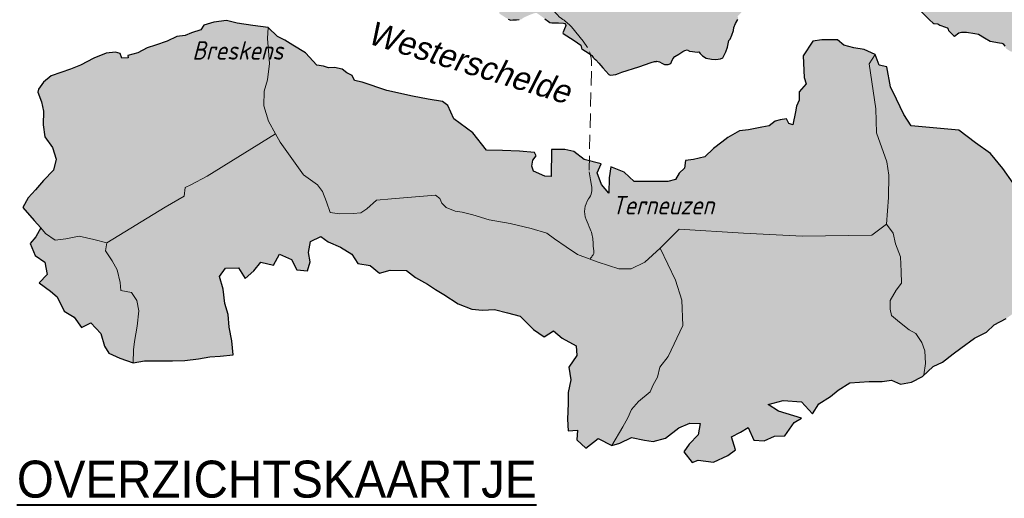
# Model space of a CAD drawing. Header units: metres. Extents: x 63488 to 65831, y 386147 to 387234.
# Tile 4 of 10: x 65628 to 65761, y 386215 to 386280. Entities that reach past the tile are written whole.
import ezdxf
from ezdxf.enums import TextEntityAlignment as Align

# ---------------------------------------------------------------- set-up
doc = ezdxf.new("R2010")
doc.units = ezdxf.units.M
doc.linetypes.add('DASHED', pattern=[19.05, 12.7, -6.35])
for name, color, linetype, lineweight in [('krtzld_omtrek', 6, 'Continuous', 25), ('krtzld_wegen', 1, 'Continuous', 15), ('sn-arcering_lgrijs', 9, 'Continuous', 20), ('Teksthoogte 5-0mm', 4, 'Continuous', 53), ('TL-2.5mm Tekst', 7, 'Continuous', 25), ('TL-3.5mm Tekst', 3, 'Continuous', 35), ('TL-5.0mm Tekst', 4, 'Continuous', 50)]:
    doc.layers.add(name, color=color, linetype=linetype, lineweight=lineweight)
doc.styles.add('plaatsnaam', font='isocp.shx', dxfattribs={"width": 0.96, "oblique": 20})
doc.styles.add('StagCAD', font='StagCAD.ttf')

# ---------------------------------------------------------------- blocks, each defined once
blk = doc.blocks.new('riviernaam')
at = {"layer": 'TL-5.0mm Tekst', "style": 'StagCAD', "oblique": 10}
blk.add_attdef('NAAM', (0, 0), '', height=4, dxfattribs=at)
blk = doc.blocks.new('TITEL')
at = {"layer": 'TL-2.5mm Tekst', "style": 'StagCAD', "width": 0.96}
blk.add_attdef('SCHAAL', (0, -5.89), '', height=2.5, dxfattribs=at)
at = {"layer": 'TL-5.0mm Tekst', "style": 'StagCAD', "width": 0.96}
blk.add_attdef('OMSCHRIJVING', (0, 0), '', height=5, dxfattribs=at)

msp = doc.modelspace()

# ---------------------------------------------------------------- hatches: boundary and pattern name
at = {"layer": 'sn-arcering_lgrijs'}
for points in [[(65779.9657, 386286.0007), (65780.965, 386283.7623), (65782.0219, 386273.8127), (65781.681, 386273.5429), (65781.4791, 386273.8651), (65781.2282, 386274.0575), (65780.7677, 386274.2979), (65778.6869, 386275.2821), (65778.016, 386275.5054), (65777.6648, 386275.5432), (65777.2787, 386275.4702), (65777.122, 386275.4553), (65776.9902, 386275.527), (65776.9502, 386275.7815), (65776.6765, 386276.3106), (65776.3419, 386277.035), (65776.254, 386277.1632), (65775.6231, 386277.5241), (65775.429, 386277.5327), (65774.1663, 386277.3676), (65773.7048, 386277.2355), (65772.5742, 386276.3769), (65772.3799, 386276.3142), (65772.0533, 386276.2604), (65771.3855, 386276.5487), (65771.1445, 386276.5527), (65770.8751, 386276.4608), (65770.6241, 386276.2451), (65770.0625, 386275.6436), (65769.6397, 386275.2672), (65769.2633, 386275.217), (65768.7243, 386274.9223), (65768.6144, 386274.7619), (65768.5079, 386274.4209), (65768.4423, 386274.3579), (65768.1163, 386274.3166), (65767.6148, 386274.2475), (65765.6964, 386274.5928), (65765.2473, 386274.6842), (65765.0191, 386274.7719), (65764.5554, 386275.2819), (65764.3885, 386275.3987), (65763.9406, 386275.5054), (65762.9088, 386275.7122), (65762.2882, 386275.8625), (65761.7029, 386276.2542), (65761.5713, 386276.5611), (65761.3354, 386276.8498), (65761.1509, 386276.96), (65760.8336, 386277.0252), (65759.5712, 386277.2258), (65758.809, 386277.6808), (65757.9727, 386278.1699), (65757.4923, 386278.2765), (65756.37, 386278.4423), (65755.6929, 386278.4518), (65755.3457, 386278.3768), (65754.7247, 386277.9003), (65754.602, 386277.9841), (65753.9411, 386278.665), (65753.8908, 386278.8369), (65753.7493, 386279.0311), (65753.5333, 386279.1128), (65752.7713, 386279.3883), (65752.4701, 386279.5619), (65751.9352, 386279.6209), (65751.8097, 386279.7062), (65751.4149, 386280.0532), (65750.2676, 386281.1881), (65750.0229, 386281.4176), (65750.1672, 386281.9003), (65749.954, 386282.185), (65749.2452, 386283.1543), (65749.3581, 386283.2571), (65749.4864, 386283.4301), (65749.5551, 386283.6332), (65749.599, 386283.74), (65749.9437, 386284.0321), (65749.9377, 386284.1068), (65749.86, 386284.1446), (65749.1663, 386284.3916), (65748.4808, 386284.6238), (65747.8411, 386284.8654), (65747.6119, 386284.8995), (65747.1014, 386284.9408), (65747.0162, 386285.0376), (65747.0724, 386285.3322), (65747.1014, 386285.5867), (65747.0727, 386285.7433), (65747.1015, 386285.89), (65747.1389, 386286.0946), (65747.3233, 386286.8178), (65747.4207, 386287.1378), (65747.3355, 386287.4764), (65746.9569, 386287.3258), (65746.7967, 386287.1377), (65746.6208, 386286.6047), (65746.1733, 386285.9029), (65745.4358, 386286.3514), (65744.7441, 386286.6966), (65744.0672, 386287.0312), (65743.8374, 386287.1316), (65743.9194, 386287.0547), (65742.3743, 386287.0564), (65742.2363, 386288.0153), (65742.023, 386288.3918), (65741.8062, 386288.5456), (65741.0537, 386288.9975), (65740.7841, 386289.5265), (65740.3016, 386290.1323), (65739.6843, 386290.6362), (65739.0636, 386290.9157), (65738.4992, 386291.6204), (65738.3113, 386292.3289), (65737.91, 386292.8428), (65737.4928, 386292.8683), (65737.3712, 386293.223), (65736.8701, 386293.5601), (65734.5185, 386291.7458), (65732.4898, 386291.7208), (65730.4587, 386290.26), (65729.5993, 386289.7246), (65728.1388, 386290.561), (65727.8978, 386290.561), (65727.6788, 386290.4229), (65727.6499, 386290.1635), (65727.7437, 386290.019), (65727.8854, 386289.8872), (65728.0987, 386288.9598), (65727.8728, 386288.7964), (65727.3334, 386288.6149), (65727.6784, 386287.2384), (65728.0669, 386286.7967), (65727.9732, 386286.1532), (65728.0924, 386285.8776), (65726.7881, 386283.9218), (65726.7089, 386283.5617), (65726.5122, 386283.5553), (65726.4184, 386283.4174), (65726.5058, 386282.793), (65726.293, 386282.3829), (65726.0361, 386282.0633), (65725.9295, 386281.7646), (65725.8944, 386281.3545), (65725.9227, 386281.0789), (65725.4466, 386280.6367), (65725.4651, 386280.1574), (65725.1328, 386279.602), (65724.9073, 386279.0667), (65724.8725, 386278.6678), (65724.6378, 386278.0256), (65724.402, 386277.4956), (65724.2491, 386277.3007), (65724.0611, 386276.423), (65723.8102, 386275.8064), (65723.4279, 386274.9748), (65723.1047, 386274.8371), (65722.4646, 386274.7682), (65721.9007, 386274.7869), (65721.1671, 386274.9409), (65720.6905, 386275.2359), (65720.3622, 386275.577), (65720.1741, 386275.7835), (65719.9671, 386275.7588), (65719.3053, 386275.84), (65718.9352, 386275.8844), (65718.5942, 386276.051), (65718.2647, 386275.9907), (65717.9949, 386275.8529), (65717.4809, 386275.489), (65716.9517, 386275.157), (65716.6633, 386274.8494), (65716.5061, 386274.4585), (65716.3871, 386274.2041), (65716.0488, 386274.0975), (65715.5308, 386274.0971), (65715.1898, 386274.2766), (65714.8449, 386274.4147), (65714.4904, 386274.5088), (65714.4755, 386274.5024), (65714.168, 386274.4896), (65713.7504, 386274.3516), (65712.0548, 386273.7713), (65709.7855, 386273.019), (65709.3027, 386272.8688), (65708.9604, 386272.7435), (65708.5969, 386272.6714), (65708.1894, 386272.6426), (65708.0079, 386272.7406), (65707.2092, 386273.6459), (65706.6447, 386274.2704), (65706.2581, 386274.7153), (65706.0239, 386274.8786), (65705.9009, 386275.0291), (65705.713, 386275.3012), (65705.209, 386275.6398), (65704.513, 386276.1199), (65704.3653, 386276.2039), (65704.306, 386276.2956), (65704.2142, 386276.6778), (65703.3216, 386277.3324), (65702.3275, 386277.9633), (65701.8231, 386278.2601), (65701.7859, 386278.3767), (65702.1517, 386279.1942), (65702.1958, 386279.326), (65702.1643, 386279.4614), (65702.0577, 386279.5993), (65701.8735, 386279.6833), (65701.2178, 386279.7059), (65700.2936, 386279.7276), (65700.02, 386279.7561), (65699.8508, 386279.8651), (65699.3496, 386280.2476), (65698.7537, 386280.6966), (65698.2899, 386281.016), (65698.1179, 386281.0437), (65697.8549, 386280.9783), (65697.3655, 386280.7994), (65696.8231, 386280.561), (65696.428, 386280.3704), (65696.2937, 386280.2543), (65696.1559, 386280.1696), (65695.905, 386280.1388), (65695.5289, 386280.1224), (65695.0273, 386280.0907), (65694.7412, 386280.0782), (65694.4092, 386280.1887), (65693.247, 386280.931), (65692.2811, 386284.4395), (65690.2626, 386286.734), (65688.2459, 386288.6862), (65685.5693, 386290.6922), (65685.1155, 386290.7048), (65684.6013, 386290.1511), (65684.3756, 386290.3138), (65684.9398, 386291.0974), (65686.3091, 386293.0622), (65687.4664, 386292.7613), (65690.0492, 386290.7675), (65689.3224, 386290.2887), (65691.3911, 386288.4731), (65692.5759, 386289.533), (65690.7727, 386291.2482), (65690.9898, 386291.8521), (65690.6138, 386292.2576), (65689.8048, 386291.8527), (65687.6295, 386293.4922), (65690.6662, 386295.4106), (65691.2028, 386294.6021), (65691.983, 386294.805), (65691.7697, 386295.3859), (65692.2249, 386296.341), (65691.5251, 386296.9469), (65690.6391, 386296.9469), (65690.4779, 386297.8559), (65689.9928, 386298.8654), (65688.7829, 386298.1344), (65689.6042, 386296.4705), (65689.3622, 386296.3034), (65688.9459, 386295.6742), (65687.8953, 386295.1312), (65687.5731, 386294.7776), (65686.4442, 386294.1659), (65686.3089, 386294.4644), (65685.993, 386294.552), (65685.1803, 386294.1909), (65685.2971, 386293.9529), (65685.1281, 386293.8459), (65684.8169, 386294.5081), (65684.2065, 386294.2135), (65684.7103, 386293.2041), (65684.4945, 386293.1103), (65684.2464, 386293.0246), (65683.9766, 386293.6364), (65683.7196, 386293.5863), (65683.1934, 386293.8248), (65682.7267, 386293.7367), (65682.3947, 386293.6931), (65682.0521, 386293.762), (65681.9994, 386293.4953), (65681.924, 386293.292), (65681.8176, 386293.1724), (65681.109, 386292.699), (65681.0927, 386292.615), (65681.3477, 386292.0217), (65681.8864, 386291.9653), (65683.1783, 386291.2544), (65683.3725, 386290.5269), (65683.2431, 386290.5018), (65683.0777, 386291.1626), (65682.5349, 386291.4796), (65681.8929, 386291.8123), (65681.2937, 386291.9086), (65680.6951, 386291.4674), (65680.3133, 386291.8273), (65679.6071, 386291.3292), (65678.6915, 386290.6484), (65678.6389, 386289.7399), (65678.3444, 386289.4634), (65677.4165, 386289.0224), (65676.6074, 386288.8968), (65675.9618, 386289.1855), (65675.3601, 386288.7929), (65674.4572, 386288.9343), (65673.1242, 386288.6046), (65671.9959, 386289.2233), (65671.4315, 386289.6642), (65671.3099, 386291.8835), (65670.8272, 386291.846), (65670.9087, 386289.6767), (65671.3503, 386289.348), (65671.6611, 386289.0351), (65671.6861, 386288.6428), (65671.3503, 386288.561), (65671.0591, 386288.6964), (65670.8711, 386288.8281), (65670.723, 386288.8029), (65670.5765, 386288.7025), (65670.4132, 386288.646), (65670.2716, 386288.7275), (65670.2317, 386288.9031), (65669.931, 386289.0625), (65669.6261, 386289.1061), (65669.1284, 386289.0249), (65668.3092, 386288.803), (65668.2567, 386288.6838), (65668.1942, 386288.6402), (65668.0687, 386288.7839), (65667.8239, 386288.8592), (65667.266, 386288.7026), (65667.1032, 386288.4728), (65667.0679, 386288.4328), (65666.8861, 386288.5335), (65666.8402, 386288.6337), (65666.6894, 386288.6862), (65666.1753, 386288.8465), (65666.0812, 386288.9157), (65665.9996, 386289.1126), (65665.8306, 386289.6328), (65665.8018, 386289.6897), (65665.739, 386289.7396), (65665.3691, 386290.0509), (65665.0682, 386290.3354), (65664.8363, 386290.5924), (65664.7544, 386290.7653), (65664.746, 386290.8785), (65664.6958, 386290.9408), (65664.4825, 386291.2126), (65664.2442, 386291.4449), (65664.0439, 386291.5705), (65663.931, 386291.6267), (65663.4921, 386291.4826), (65663.1535, 386291.3884), (65663.1059, 386291.451), (65663.0722, 386291.5364), (65662.9655, 386291.7117), (65662.859, 386291.8714), (65662.746, 386292.0282), (65662.6959, 386292.0946), (65662.6168, 386292.1474), (65662.4516, 386292.1785), (65662.3447, 386292.1324), (65662.2278, 386292.1846), (65662.1631, 386292.3725), (65661.9684, 386292.577), (65661.7616, 386292.8151), (65661.6989, 386292.8593), (65661.6172, 386292.8843), (65661.4984, 386292.947), (65661.3481, 386293.0535), (65661.1414, 386293.2355), (65660.7233, 386293.5513), (65660.1064, 386294.0379), (65659.9562, 386294.094), (65659.8994, 386294.1909), (65659.8248, 386294.2887), (65659.5323, 386294.5607), (65659.4794, 386294.5457), (65659.442, 386294.596), (65659.1286, 386294.9434), (65658.8802, 386295.2376), (65658.696, 386295.4953), (65658.3409, 386296.0004), (65658.3323, 386296.1341), (65657.9688, 386296.5795), (65657.6324, 386297.1626), (65657.2567, 386297.7245), (65656.9342, 386298.0876), (65656.9155, 386298.3472), (65656.8678, 386298.6111), (65656.4452, 386299.5011), (65656.4354, 386299.7015), (65656.5456, 386300.364), (65656.5579, 386300.9429), (65656.3513, 386301.4924), (65656.0751, 386301.8021), (65655.959, 386301.9462), (65655.8646, 386302.1089), (65655.3731, 386302.8429), (65655.3065, 386302.909), (65655.2943, 386303.0472), (65655.2476, 386303.1286), (65655.1787, 386303.1722), (65654.9406, 386303.1747), (65654.8305, 386303.2125), (65654.7152, 386303.4257), (65654.3512, 386303.9081), (65654.1283, 386304.1967), (65653.8587, 386304.4977), (65653.6492, 386304.7672), (65653.2567, 386304.9866), (65652.987, 386305.1749), (65652.5606, 386305.3127), (65652.1693, 386305.4191), (65651.9183, 386305.4858), (65651.5676, 386305.6052), (65651.1977, 386305.793), (65650.9281, 386305.9813), (65650.6775, 386306.2343), (65650.2388, 386306.5606), (65649.7808, 386306.8712), (65649.3923, 386307.2852), (65648.9743, 386307.6011), (65648.4834, 386307.8746), (65648.0063, 386308.2568), (65647.4357, 386308.7021), (65647.2316, 386308.8901), (65646.9619, 386309.0873), (65646.6839, 386309.4106), (65646.4518, 386309.5883), (65646.2346, 386309.8454), (65646.1343, 386309.906), (65645.9527, 386310.1777), (65645.7749, 386310.4098), (65645.6205, 386310.608), (65645.6242, 386310.6707), (65645.4235, 386310.9054), (65645.4259, 386310.9805), (65645.3107, 386311.1474), (65645.2252, 386311.388), (65645.0538, 386311.6238), (65644.7211, 386311.9458), (65644.5273, 386312.015), (65644.2887, 386312.1631), (65644.1132, 386312.1945), (65644.0842, 386312.1404), (65643.8463, 386312.2596), (65643.8627, 386312.3971), (65643.934, 386312.4326), (65644.0444, 386312.4474), (65644.0319, 386312.5201), (65644.0194, 386312.6018), (65643.9589, 386312.7611), (65643.8212, 386312.9342), (65643.7709, 386313.0656), (65643.7146, 386313.2035), (65643.6334, 386313.319), (65643.5615, 386313.3569), (65643.4826, 386313.3536), (65643.4047, 386313.3162), (65643.3887, 386313.2661), (65643.4049, 386313.2601), (65643.4173, 386313.2377), (65643.3883, 386313.2063), (65643.2694, 386313.2245), (65642.9911, 386313.4191), (65642.9244, 386313.7676), (65642.9406, 386314.1843), (65642.9974, 386314.8233), (65643.2545, 386316.0498), (65643.3886, 386316.7235), (65643.4802, 386317.1659), (65643.5703, 386317.4919), (65643.7997, 386317.8057), (65644.0064, 386318.0148), (65644.6023, 386318.3885), (65645.4951, 386318.8925), (65646.1344, 386319.2914), (65646.4707, 386319.523), (65646.7654, 386319.6298), (65647.6615, 386319.9808), (65648.0256, 386320.1564), (65648.4454, 386320.4322), (65648.7928, 386320.6645), (65649.1602, 386320.9428), (65649.3856, 386321.1243), (65649.9814, 386321.5858), (65650.4733, 386321.9306), (65650.8781, 386322.209), (65651.4759, 386322.5763), (65651.6742, 386322.7583), (65651.8873, 386322.9239), (65652.4078, 386323.3125), (65652.8965, 386323.6673), (65653.307, 386323.9556), (65654.1821, 386324.5349), (65654.7802, 386324.7957), (65655.0156, 386324.9212), (65655.7331, 386325.2997), (65656.3262, 386325.5881), (65657.7115, 386326.3657), (65658.3825, 386326.7232), (65659.0092, 386327.0781), (65659.4736, 386327.4438), (65660.113, 386327.6196), (65660.5479, 386327.8952), (65661.1723, 386328.2877), (65661.7576, 386328.6288), (65662.0462, 386328.911), (65662.3576, 386329.1655), (65662.6397, 386329.341), (65663.1373, 386329.6317), (65663.937, 386329.9581), (65664.1093, 386330.0997), (65664.5417, 386330.3692), (65665.8455, 386330.7602), (65667.0154, 386331.2409), (65668.1966, 386331.5419), (65669.1661, 386331.6168), (65669.918, 386331.5167), (65672.1502, 386331.347), (65673.4694, 386331.1719), (65674.5917, 386330.7919), (65675.4378, 386330.2939), (65676.4946, 386329.519), (65676.6477, 386328.4195), (65676.7771, 386328.1939), (65677.1534, 386327.8677), (65677.0149, 386327.4038), (65676.8084, 386326.9609), (65676.7141, 386326.3632), (65676.7959, 386326.0144), (65677.0904, 386326.037), (65677.4038, 386325.4063), (65678.0619, 386324.5638), (65678.6791, 386324.0055), (65679.0154, 386323.5418), (65678.8146, 386322.7453), (65679.8451, 386322.1251), (65680.6518, 386321.5921), (65681.5041, 386321.0403), (65681.9492, 386320.8483), (65682.416, 386319.9933), (65682.595, 386319.5169), (65683.0866, 386319.3913), (65684.146, 386319.1619), (65684.5784, 386318.4724), (65684.6476, 386317.9433), (65684.7982, 386317.5924), (65684.9648, 386317.5196), (65685.3096, 386316.5912), (65685.3683, 386316.0059), (65685.7049, 386314.5203), (65686.2001, 386313.4481), (65686.5197, 386312.7142), (65686.7391, 386312.3196), (65686.5699, 386312.1463), (65686.7581, 386311.8992), (65686.9047, 386311.9207), (65686.6788, 386311.2665), (65686.902, 386311.2665), (65687.1619, 386311.0782), (65688.7889, 386309.2286), (65688.9776, 386309.003), (65689.2405, 386308.8924), (65689.3783, 386308.746), (65689.1993, 386308.1944), (65689.5352, 386307.9583), (65689.9012, 386307.2413), (65690.4881, 386307.2289), (65690.6261, 386307.4669), (65690.616, 386307.7332), (65689.964, 386308.3321), (65692.5972, 386308.6671), (65692.9457, 386308.5017), (65693.0926, 386308.9027), (65692.0117, 386309.187), (65690.8146, 386309.0119), (65690.6785, 386309.26), (65690.8769, 386309.4353), (65691.7796, 386310.0146), (65692.9236, 386311.0594), (65693.322, 386311.0535), (65693.8512, 386310.6982), (65693.9802, 386310.8275), (65693.5664, 386311.2373), (65694.2688, 386311.319), (65694.3687, 386311.4544), (65694.3778, 386311.8892), (65694.225, 386312.0025), (65694.0831, 386312.7147), (65694.432, 386313.4918), (65696.0267, 386314.232), (65696.8204, 386315.1743), (65696.9858, 386315.3411), (65699.2717, 386316.3881), (65700.5819, 386316.4323), (65703.0086, 386316.4824), (65704.9044, 386316.1688), (65705.644, 386316.0439), (65706.315, 386316.2691), (65707.136, 386316.3321), (65707.7943, 386317.1285), (65709.1802, 386317.6825), (65709.5849, 386317.548), (65710.0676, 386317.3543), (65710.4377, 386317.4226), (65710.626, 386317.9332), (65710.6722, 386318.0211), (65711.3243, 386318.0898), (65712.1302, 386318.0338), (65712.4879, 386317.9833), (65713.0108, 386317.7387), (65713.4218, 386317.4351), (65713.6916, 386317.0366), (65713.7193, 386316.5538), (65713.7441, 386316.3005), (65714.2741, 386316.0874), (65714.7009, 386315.7951), (65714.8952, 386315.4943), (65716.2583, 386315.3165), (65717.1548, 386315.1909), (65717.2337, 386315.0904), (65717.5849, 386315.197), (65718.2016, 386315.35), (65717.9861, 386316.504), (65718.3998, 386316.5414), (65718.5525, 386315.5007), (65719.0139, 386315.6385), (65718.9602, 386315.7954), (65719.1456, 386315.8078), (65719.1707, 386315.5884), (65719.4179, 386315.6384), (65720.4211, 386315.9331), (65720.5443, 386316.0437), (65721.0454, 386316.1943), (65721.9132, 386316.1938), (65722.8073, 386315.7326), (65724.1924, 386315.6762), (65724.3709, 386315.7138), (65724.4459, 386316.3256), (65724.8037, 386316.3571), (65725.453, 386316.3258), (65725.9982, 386316.7582), (65726.1448, 386316.8212), (65726.4397, 386316.8986), (65726.5335, 386316.8962), (65727.4719, 386316.4286), (65727.8916, 386316.3824), (65728.5401, 386316.2967), (65728.5904, 386316.3195), (65728.6312, 386316.3533), (65728.6655, 386316.4761), (65728.7256, 386316.4534), (65728.7347, 386316.3884), (65728.9071, 386316.2654), (65728.9728, 386316.1814), (65729.0328, 386316.0145), (65729.1857, 386315.7493), (65729.2834, 386315.407), (65729.415, 386315.2412), (65729.5304, 386315.0182), (65729.5346, 386314.8298), (65729.4551, 386314.6768), (65728.8821, 386314.6331), (65728.8318, 386314.5829), (65728.8446, 386314.47), (65729.1642, 386314.4639), (65729.8379, 386313.2287), (65731.252, 386311.116), (65732.9723, 386312.0435), (65733.1168, 386312.1187), (65734.1986, 386312.2345), (65734.8281, 386312.1652), (65735.4278, 386312.109), (65735.8413, 386311.99), (65737.9664, 386311.1496), (65738.3743, 386311.0595), (65739.346, 386310.6522), (65739.6619, 386310.7018), (65739.7561, 386310.6545), (65740.2451, 386310.2779), (65740.3204, 386310.1187), (65740.7443, 386309.9335), (65740.9658, 386310.0184), (65741.0916, 386309.9938), (65741.4109, 386309.6674), (65741.9353, 386309.7931), (65742.0232, 386309.8872), (65742.1229, 386309.8832), (65742.1358, 386309.3793), (65741.9288, 386309.0998), (65741.9101, 386308.2949), (65742.1236, 386307.9523), (65742.2926, 386307.9644), (65742.2988, 386308.9614), (65742.4118, 386308.9489), (65742.4117, 386308.2406), (65742.6337, 386308.2343), (65742.64, 386309.043), (65742.5873, 386309.2939), (65742.3992, 386309.6051), (65742.2925, 386309.6798), (65742.2928, 386309.7867), (65742.387, 386309.8431), (65742.4805, 386309.8118), (65742.7217, 386309.4732), (65743.0637, 386309.4105), (65743.7787, 386308.8864), (65743.8724, 386309.3352), (65743.9979, 386309.2686), (65744.4871, 386309.0533), (65744.5273, 386309.0657), (65744.5498, 386309.022), (65744.5559, 386308.9464), (65744.5869, 386308.8301), (65744.7252, 386308.5639), (65744.9216, 386308.0375), (65745.1539, 386307.2348), (65745.7621, 386307.037), (65745.8311, 386306.792), (65746.7967, 386306.0879), (65747.2858, 386305.7243), (65748.0041, 386305.3443), (65748.2171, 386305.1749), (65748.9532, 386304.3633), (65749.7622, 386304.3534), (65749.9479, 386304.4037), (65750.211, 386304.646), (65750.3864, 386304.6333), (65750.7651, 386304.5105), (65751.1579, 386304.0376), (65751.396, 386303.6578), (65751.4799, 386303.511), (65751.415, 386303.4507), (65751.2516, 386303.3635), (65751.0256, 386303.4696), (65751.0348, 386303.8393), (65750.6937, 386304.307), (65750.6372, 386304.2472), (65750.8091, 386303.8057), (65750.7751, 386303.3168), (65751.1038, 386303.2439), (65751.3019, 386303.0909), (65751.4709, 386302.8838), (65751.3834, 386302.7586), (65751.2891, 386302.8215), (65751.3836, 386302.8842), (65751.1353, 386303.1222), (65750.809, 386303.1753), (65750.8087, 386302.855), (65751.0824, 386302.5896), (65750.978, 386302.4952), (65750.9343, 386302.5547), (65750.9566, 386302.6045), (65750.6457, 386302.8551), (65750.3738, 386302.3888), (65750.5519, 386302.5208), (65750.8313, 386302.1379), (65750.9347, 386301.6139), (65750.715, 386301.5697), (65750.7187, 386301.5139), (65750.932, 386301.4506), (65750.8464, 386301.1786), (65750.9533, 386301.0875), (65751.0534, 386301.0848), (65751.1913, 386300.9682), (65751.3767, 386300.7485), (65751.5236, 386300.4542), (65751.6087, 386300.0216), (65751.5799, 386299.6517), (65751.4736, 386299.3001), (65751.3708, 386299.0495), (65751.1325, 386298.8217), (65751.2041, 386298.7361), (65751.2017, 386298.6837), (65751.0786, 386298.5893), (65750.9006, 386298.5019), (65751.1887, 386298.0566), (65751.3522, 386297.5612), (65751.5775, 386296.761), (65751.6303, 386296.6771), (65751.9878, 386296.4703), (65752.3133, 386296.103), (65754.2294, 386293.1437), (65754.9944, 386292.0819), (65755.8285, 386291.9751), (65756.2856, 386291.0373), (65757.3456, 386288.6426), (65758.9091, 386288.1597), (65759.7467, 386287.5576), (65760.9882, 386286.7428), (65762.6453, 386285.6143), (65763.0908, 386285.6646), (65763.3414, 386285.7524), (65763.5209, 386285.6893), (65763.6523, 386285.4612), (65763.9096, 386285.1354), (65764.261, 386284.3453), (65765.0881, 386284.1096), (65765.6651, 386283.8936), (65766.2861, 386283.4702), (65768.7747, 386285.4761), (65771.6276, 386286.6424), (65772.0937, 386286.8217), (65775.3698, 386284.9497), (65776.1037, 386286.2202), (65777.0905, 386285.6683), (65778.5889, 386284.636), (65778.9059, 386284.5922), (65779.1821, 386284.8968)], [(65695.9238, 386262.3581), (65693.6294, 386262.465), (65691.4602, 386262.4864), (65689.6417, 386264.8535), (65687.04, 386266.7492), (65686.2339, 386268.5491), (65685.5251, 386269.0819), (65683.6068, 386269.3889), (65681.4604, 386269.8152), (65677.9769, 386270.5489), (65674.6455, 386271.7125), (65673.6111, 386271.9003), (65673.3065, 386272.5863), (65672.6015, 386272.9667), (65671.9682, 386273.4392), (65670.9337, 386273.6773), (65670.1002, 386273.6059), (65669.4444, 386273.8655), (65668.5352, 386274.0072), (65666.9969, 386275.6645), (65665.304, 386276.709), (65664.2192, 386277.3698), (65663.2353, 386277.8689), (65661.9462, 386279.075), (65659.9023, 386279.3358), (65657.7802, 386279.6683), (65656.3411, 386280.0222), (65654.6019, 386279.7877), (65653.2603, 386279.3824), (65652.8592, 386278.7431), (65651.5703, 386278.3415), (65650.736, 386278.0095), (65649.6267, 386277.8692), (65648.2886, 386277.2509), (65646.7115, 386276.6714), (65645.5988, 386276.3166), (65644.3391, 386275.6306), (65642.9747, 386275.2756), (65643.025, 386274.9665), (65642.166, 386274.9184), (65641.9628, 386275.5836), (65641.3071, 386275.7247), (65640.0693, 386275.6057), (65638.4043, 386274.9183), (65636.5861, 386273.9723), (65635.2231, 386273.4263), (65632.5962, 386272.5272), (65631.5868, 386271.6996), (65630.8811, 386270.728), (65630.8308, 386270.3271), (65631.3111, 386269.048), (65631.5869, 386267.769), (65631.5366, 386265.9449), (65631.7402, 386264.2856), (65632.7743, 386262.8412), (65633.2797, 386261.3014), (65632.9247, 386259.8096), (65631.5868, 386258.4153), (65630.5024, 386257.1358), (65629.4929, 386256.0454), (65628.7843, 386254.7434), (65630.3265, 386252.992), (65631.2108, 386251.9953), (65630.5527, 386250.7874), (65629.7688, 386249.9133), (65630.4524, 386248.2547), (65631.74, 386247.3558), (65632.0948, 386245.6939), (65630.9809, 386244.5594), (65632.5212, 386243.4684), (65633.4302, 386242.7102), (65634.3643, 386240.7687), (65635.7273, 386239.9637), (65636.7154, 386238.5433), (65638.0005, 386239.1574), (65639.3133, 386237.7381), (65639.8184, 386236.033), (65640.4233, 386235.0864), (65641.8875, 386234.4222), (65643.6807, 386233.7596), (65645.2482, 386234.0418), (65647.2166, 386234.0418), (65649.0347, 386234.0207), (65650.6987, 386234.067), (65652.5167, 386234.3025), (65654.0816, 386234.5877), (65655.4696, 386234.6604), (65657.2376, 386234.8736), (65657.062, 386236.7437), (65656.6833, 386238.5908), (65656.5332, 386240.2964), (65656.0779, 386241.7886), (65655.8495, 386243.707), (65655.3694, 386245.4337), (65656.2032, 386246.5719), (65657.9458, 386246.5934), (65658.8528, 386245.1513), (65660.015, 386246.2143), (65660.9742, 386247.3769), (65662.6922, 386246.9732), (65663.4984, 386248.4651), (65665.1159, 386247.7318), (65665.8492, 386246.3341), (65667.285, 386246.1923), (65667.6424, 386247.3997), (65667.4129, 386248.6788), (65667.6672, 386250.1705), (65669.0783, 386250.8353), (65670.0878, 386250.1016), (65671.73, 386249.4121), (65673.2436, 386248.4655), (65674.0774, 386247.2117), (65675.7427, 386246.904), (65677.0055, 386245.895), (65678.4448, 386246.2987), (65680.6416, 386246.227), (65681.8806, 386245.3056), (65683.494, 386244.4053), (65684.5785, 386243.6692), (65685.7173, 386243.007), (65687.6609, 386241.7283), (65689.4786, 386241.0422), (65690.9173, 386240.8981), (65692.5321, 386240.9694), (65694.3002, 386240.5221), (65696.0182, 386240.0957), (65697.8485, 386238.2584), (65699.259, 386237.287), (65700.522, 386238.1172), (65701.7104, 386237.0986), (65703.5789, 386236.0584), (65703.704, 386234.754), (65702.5944, 386233.1892), (65702.8704, 386231.463), (65702.494, 386229.7575), (65702.4941, 386228.2653), (65702.4191, 386226.18), (65702.5196, 386224.5938), (65703.7794, 386224.6883), (65703.7041, 386223.3838), (65704.9163, 386222.249), (65706.5822, 386223.5507), (65708.4001, 386222.5813), (65709.4847, 386222.9366), (65711.077, 386223.6698), (65712.8196, 386223.3149), (65714.0046, 386223.1494), (65715.6725, 386223.5756), (65717.4905, 386224.9737), (65718.954, 386225.6133), (65720.3685, 386225.5879), (65720.0883, 386224.0233), (65718.8512, 386222.7694), (65718.1456, 386221.7287), (65719.2801, 386220.3058), (65720.0888, 386220.6126), (65722.1616, 386220.3555), (65724.0799, 386221.2307), (65725.1147, 386222.0358), (65724.5817, 386223.789), (65725.7937, 386224.403), (65726.8531, 386225.0427), (65727.6371, 386223.3373), (65729.0015, 386223.2183), (65730.3894, 386223.8607), (65731.829, 386223.9291), (65733.0666, 386225.7288), (65734.076, 386226.274), (65730.9699, 386227.221), (65729.5554, 386228.1461), (65731.5782, 386228.6912), (65734.076, 386228.5248), (65735.5406, 386226.8882), (65736.3992, 386228.2405), (65737.9627, 386229.2368), (65738.9974, 386230.0647), (65740.6149, 386231.0824), (65743.2141, 386231.2456), (65744.9573, 386231.2707), (65746.2451, 386231.4151), (65747.4545, 386230.8922), (65748.9193, 386231.1768), (65750.4113, 386231.9105), (65751.8745, 386233.2618), (65753.135, 386233.8766), (65754.5745, 386234.9887), (65755.6113, 386235.7726), (65757.4544, 386237.1202), (65759.0696, 386237.9011), (65760.1292, 386238.8985), (65761.7214, 386239.7511), (65766.5552, 386243.2179), (65768.4738, 386244.8539), (65769.8117, 386246.3925), (65771.0503, 386247.8132), (65777.3351, 386255.6751), (65780.9371, 386260.0387), (65779.5737, 386261.2481), (65779.2212, 386261.4657), (65778.7586, 386261.561), (65778.3029, 386261.4181), (65775.5318, 386258.6348), (65773.0605, 386256.8615), (65769.983, 386255.1349), (65766.2993, 386255.0883), (65764.0126, 386256.5365), (65762.6747, 386258.0285), (65761.2855, 386260.0413), (65759.6211, 386262.0538), (65757.5987, 386263.4744), (65755.3518, 386265.2263), (65748.8905, 386265.797), (65747.8973, 386267.3425), (65746.9129, 386269.4015), (65746.0793, 386271.082), (65745.5993, 386273.7589), (65744.5646, 386273.972), (65744.0356, 386275.4387), (65742.5434, 386276.1032), (65741.1327, 386276.3169), (65739.7688, 386276.6715), (65738.9349, 386277.4077), (65736.7879, 386277.4076), (65735.6031, 386277.2168), (65734.2641, 386275.2295), (65734.4142, 386272.3141), (65734.669, 386271.4865), (65733.7348, 386270.3731), (65733.7348, 386269.2364), (65733.3798, 386268.4546), (65733.2294, 386267.6751), (65732.9008, 386265.9222), (65732.3455, 386266.0847), (65732.0419, 386266.7285), (65731.1583, 386266.609), (65730.5027, 386266.4173), (65729.6684, 386265.8029), (65728.7093, 386265.5896), (65726.9163, 386265.2322), (65725.6937, 386265.1169), (65725.0351, 386264.737), (65724.1012, 386264.2166), (65723.2708, 386263.5771), (65722.1574, 386262.7247), (65720.9701, 386261.6124), (65719.4804, 386261.2549), (65718.3709, 386261.1132), (65718.2202, 386260.0726), (65717.5408, 386259.3829), (65717.0332, 386258.5301), (65715.9985, 386258.271), (65711.4283, 386258.2706), (65710.0928, 386259.5269), (65708.2997, 386260.2609), (65708.0703, 386258.7471), (65708.0199, 386256.7096), (65707.0357, 386257.8444), (65706.4565, 386259.4554), (65706.9605, 386260.6406), (65704.6887, 386261.2551), (65703.2988, 386262.3207), (65702.0616, 386262.6053), (65700.2709, 386262.6055), (65700.2185, 386258.9566), (65699.3595, 386258.9816), (65697.82, 386259.6687), (65697.6192, 386260.3546), (65697.7193, 386261.1609), (65698.1999, 386261.7527), (65697.9488, 386262.2016)]]:
    msp.add_hatch(color=256, dxfattribs=at).paths.add_polyline_path(points)

# ---------------------------------------------------------------- linework, layer by layer
at = {"layer": 'krtzld_omtrek'}
for points in [[(65699.3496, 386280.2476), (65699.8508, 386279.8651), (65700.02, 386279.7561), (65700.2936, 386279.7276), (65701.2178, 386279.7059), (65701.8735, 386279.6833), (65702.0577, 386279.5993), (65702.1643, 386279.4614), (65702.1958, 386279.326), (65702.1517, 386279.1942), (65701.7859, 386278.3767), (65701.8231, 386278.2601), (65702.3275, 386277.9633), (65703.3216, 386277.3324), (65704.2142, 386276.6778), (65704.306, 386276.2956), (65704.3653, 386276.2039), (65704.513, 386276.1199), (65705.209, 386275.6398), (65705.713, 386275.3012), (65705.9009, 386275.0291), (65706.0239, 386274.8786), (65706.2581, 386274.7153), (65706.6447, 386274.2704), (65707.2092, 386273.6459), (65708.0079, 386272.7406), (65708.1894, 386272.6426), (65708.5969, 386272.6714), (65708.9604, 386272.7435), (65709.3027, 386272.8688), (65709.7855, 386273.019), (65712.0548, 386273.7713), (65713.7504, 386274.3516), (65714.168, 386274.4896), (65714.4755, 386274.5024), (65714.4904, 386274.5088), (65714.8449, 386274.4147), (65715.1898, 386274.2766), (65715.5308, 386274.0971), (65716.0488, 386274.0975), (65716.3871, 386274.2041), (65716.5061, 386274.4585), (65716.6633, 386274.8494), (65716.9517, 386275.157), (65717.4809, 386275.489), (65717.9949, 386275.8529), (65718.2647, 386275.9907), (65718.5942, 386276.051), (65718.9352, 386275.8844), (65719.3053, 386275.84), (65719.9671, 386275.7588), (65720.1741, 386275.7835), (65720.3622, 386275.577), (65720.6905, 386275.2359), (65721.1671, 386274.9409), (65721.9007, 386274.7869), (65722.4646, 386274.7682), (65723.1047, 386274.8371), (65723.4279, 386274.9748), (65723.8102, 386275.8064), (65724.0611, 386276.423), (65724.2491, 386277.3007), (65724.402, 386277.4956), (65724.6378, 386278.0256), (65724.8725, 386278.6678), (65724.9073, 386279.0667), (65725.1328, 386279.602), (65725.4651, 386280.1574)], [(65750.2676, 386281.1881), (65751.4149, 386280.0532), (65751.8097, 386279.7062), (65751.9352, 386279.6209), (65752.4701, 386279.5619), (65752.7713, 386279.3883), (65753.5333, 386279.1128), (65753.7493, 386279.0311), (65753.8908, 386278.8369), (65753.9411, 386278.665), (65754.602, 386277.9841), (65754.7247, 386277.9003), (65755.3457, 386278.3768), (65755.6929, 386278.4518), (65756.37, 386278.4423), (65757.4923, 386278.2765), (65757.9727, 386278.1699), (65758.809, 386277.6808), (65759.5712, 386277.2258), (65760.8336, 386277.0252), (65761.1509, 386276.96), (65761.3354, 386276.8498), (65761.5713, 386276.5611)], [(65762.6747, 386258.0285), (65761.2855, 386260.0413), (65759.6211, 386262.0538), (65757.5987, 386263.4744), (65755.3518, 386265.2263), (65748.8905, 386265.797), (65747.8973, 386267.3425), (65746.9129, 386269.4015), (65746.0793, 386271.082), (65745.5993, 386273.7589), (65744.5646, 386273.972), (65744.0356, 386275.4387), (65742.5434, 386276.1032), (65741.1327, 386276.3169), (65739.7688, 386276.6715), (65738.9349, 386277.4077), (65736.7879, 386277.4076), (65735.6031, 386277.2168), (65734.2641, 386275.2295), (65734.4142, 386272.3141), (65734.669, 386271.4865), (65733.7348, 386270.3731), (65733.7348, 386269.2364), (65733.3798, 386268.4546), (65733.2294, 386267.6751), (65732.9008, 386265.9222), (65732.3455, 386266.0847), (65732.0419, 386266.7285), (65731.1583, 386266.609), (65730.5027, 386266.4173), (65729.6684, 386265.8029), (65728.7093, 386265.5896), (65726.9163, 386265.2322), (65725.6937, 386265.1169), (65725.0351, 386264.737), (65724.1012, 386264.2166), (65723.2708, 386263.5771), (65722.1574, 386262.7247), (65720.9701, 386261.6124), (65719.4804, 386261.2549), (65718.3709, 386261.1132), (65718.2202, 386260.0726), (65717.5408, 386259.3829), (65717.0332, 386258.5301), (65715.9985, 386258.271), (65711.4283, 386258.2706), (65710.0928, 386259.5269), (65708.2997, 386260.2609), (65708.0703, 386258.7471), (65708.0199, 386256.7096), (65707.0357, 386257.8444), (65706.4565, 386259.4554), (65706.9605, 386260.6406), (65704.6887, 386261.2551), (65703.2988, 386262.3207), (65702.0616, 386262.6053), (65700.2709, 386262.6055), (65700.2185, 386258.9566), (65699.3595, 386258.9816), (65697.82, 386259.6687), (65697.6192, 386260.3546), (65697.7193, 386261.1609), (65698.1999, 386261.7527), (65697.9488, 386262.2016), (65695.9238, 386262.3581), (65693.6294, 386262.465), (65691.4602, 386262.4864), (65689.6417, 386264.8535), (65687.04, 386266.7492), (65686.2339, 386268.5491), (65685.5251, 386269.0819), (65683.6068, 386269.3889), (65681.4604, 386269.8152), (65677.9769, 386270.5489), (65674.6455, 386271.7125), (65673.6111, 386271.9003), (65673.3065, 386272.5863), (65672.6015, 386272.9667), (65671.9682, 386273.4392), (65670.9337, 386273.6773), (65670.1002, 386273.6059), (65669.4444, 386273.8655), (65668.5352, 386274.0072), (65666.9969, 386275.6645), (65665.304, 386276.709), (65664.2192, 386277.3698), (65663.2353, 386277.8689), (65661.9462, 386279.075), (65659.9023, 386279.3358), (65657.7802, 386279.6683), (65656.3411, 386280.0222), (65654.6019, 386279.7877), (65653.2603, 386279.3824), (65652.8592, 386278.7431), (65651.5703, 386278.3415), (65650.736, 386278.0095), (65649.6267, 386277.8692), (65648.2886, 386277.2509), (65646.7115, 386276.6714), (65645.5988, 386276.3166), (65644.3391, 386275.6306), (65642.9747, 386275.2756), (65643.025, 386274.9665), (65642.166, 386274.9184), (65641.9628, 386275.5836), (65641.3071, 386275.7247), (65640.0693, 386275.6057), (65638.4043, 386274.9183), (65636.5861, 386273.9723), (65635.2231, 386273.4263), (65632.5962, 386272.5272), (65631.5868, 386271.6996), (65630.8811, 386270.728), (65630.8308, 386270.3271), (65631.3111, 386269.048), (65631.5869, 386267.769), (65631.5366, 386265.9449), (65631.7402, 386264.2856), (65632.7743, 386262.8412), (65633.2797, 386261.3014), (65632.9247, 386259.8096), (65631.5868, 386258.4153), (65630.5024, 386257.1358), (65629.4929, 386256.0454), (65628.7843, 386254.7434), (65630.3265, 386252.992), (65631.2108, 386251.9953), (65630.5527, 386250.7874), (65629.7688, 386249.9133), (65630.4524, 386248.2547), (65631.74, 386247.3558), (65632.0948, 386245.6939), (65630.9809, 386244.5594), (65632.5212, 386243.4684), (65633.4302, 386242.7102), (65634.3643, 386240.7687), (65635.7273, 386239.9637), (65636.7154, 386238.5433), (65638.0005, 386239.1574), (65639.3133, 386237.7381), (65639.8184, 386236.033), (65640.4233, 386235.0864), (65641.8875, 386234.4222), (65643.6807, 386233.7596), (65645.2482, 386234.0418), (65647.2166, 386234.0418), (65649.0347, 386234.0207), (65650.6987, 386234.067), (65652.5167, 386234.3025), (65654.0816, 386234.5877), (65655.4696, 386234.6604), (65657.2376, 386234.8736), (65657.062, 386236.7437), (65656.6833, 386238.5908), (65656.5332, 386240.2964), (65656.0779, 386241.7886), (65655.8495, 386243.707), (65655.3694, 386245.4337), (65656.2032, 386246.5719), (65657.9458, 386246.5934), (65658.8528, 386245.1513), (65660.015, 386246.2143), (65660.9742, 386247.3769), (65662.6922, 386246.9732), (65663.4984, 386248.4651), (65665.1159, 386247.7318), (65665.8492, 386246.3341), (65667.285, 386246.1923), (65667.6424, 386247.3997), (65667.4129, 386248.6788), (65667.6672, 386250.1705), (65669.0783, 386250.8353), (65670.0878, 386250.1016), (65671.73, 386249.4121), (65673.2436, 386248.4655), (65674.0774, 386247.2117), (65675.7427, 386246.904), (65677.0055, 386245.895), (65678.4448, 386246.2987), (65680.6416, 386246.227), (65681.8806, 386245.3056), (65683.494, 386244.4053), (65684.5785, 386243.6692), (65685.7173, 386243.007), (65687.6609, 386241.7283), (65689.4786, 386241.0422), (65690.9173, 386240.8981), (65692.5321, 386240.9694), (65694.3002, 386240.5221), (65696.0182, 386240.0957), (65697.8485, 386238.2584), (65699.259, 386237.287), (65700.522, 386238.1172), (65701.7104, 386237.0986), (65703.5789, 386236.0584), (65703.704, 386234.754), (65702.5944, 386233.1892), (65702.8704, 386231.463), (65702.494, 386229.7575), (65702.4941, 386228.2653), (65702.4191, 386226.18), (65702.5196, 386224.5938), (65703.7794, 386224.6883), (65703.7041, 386223.3838), (65704.9163, 386222.249), (65706.5822, 386223.5507), (65708.4001, 386222.5813), (65709.4847, 386222.9366), (65711.077, 386223.6698), (65712.8196, 386223.3149), (65714.0046, 386223.1494), (65715.6725, 386223.5756), (65717.4905, 386224.9737), (65718.954, 386225.6133), (65720.3685, 386225.5879), (65720.0883, 386224.0233), (65718.8512, 386222.7694), (65718.1456, 386221.7287), (65719.2801, 386220.3058), (65720.0888, 386220.6126), (65722.1616, 386220.3555), (65724.0799, 386221.2307), (65725.1147, 386222.0358), (65724.5817, 386223.789), (65725.7937, 386224.403), (65726.8531, 386225.0427), (65727.6371, 386223.3373), (65729.0015, 386223.2183), (65730.3894, 386223.8607), (65731.829, 386223.9291), (65733.0666, 386225.7288), (65734.076, 386226.274), (65730.9699, 386227.221), (65729.5554, 386228.1461), (65731.5782, 386228.6912), (65734.076, 386228.5248), (65735.5406, 386226.8882), (65736.3992, 386228.2405), (65737.9627, 386229.2368), (65738.9974, 386230.0647), (65740.6149, 386231.0824), (65743.2141, 386231.2456), (65744.9573, 386231.2707), (65746.2451, 386231.4151), (65747.4545, 386230.8922), (65748.9193, 386231.1768), (65750.4113, 386231.9105), (65751.8745, 386233.2618), (65753.135, 386233.8766), (65754.5745, 386234.9887), (65755.6113, 386235.7726), (65757.4544, 386237.1202), (65759.0696, 386237.9011), (65760.1292, 386238.8985), (65761.7214, 386239.7511)], [(65694.4092, 386280.1887), (65694.7412, 386280.0782), (65695.0273, 386280.0907), (65695.5289, 386280.1224), (65695.905, 386280.1388)]]:
    msp.add_lwpolyline(points, dxfattribs=at)
at = {"layer": 'krtzld_wegen'}
for points in [[(65677.7861, 386298.8174), (65679.4104, 386297.2222, 0.31910705), (65683.3115, 386296.5983, 0.04421366), (65687.8383, 386299.3586, -0.46705803), (65693.1959, 386298.0591, 0.01298031), (65694.9622, 386294.7064, -0.00548984), (65695.9908, 386292.823, 0.08162831), (65696.9222, 386291.6025, -0.08225795), (65697.7776, 386290.4785, -0.06916508), (65698.4727, 386288.5641), (65699.4306, 386284.8311), (65699.9891, 386282.649, 0.17906507), (65701.6075, 386280.3082, -0.04065963), (65702.9807, 386279.1684), (65704.5202, 386277.2071), (65705.1482, 386276.3628)], [(65705.3331, 386259.5555), (65705.5109, 386258.4837), (65705.6672, 386257.7457, -0.21052288), (65705.2839, 386255.9141, 0.25448933), (65704.9424, 386253.1495, 0.01006624), (65705.495, 386251.8265, -0.09882793), (65705.8745, 386250.1193, 0.03664057), (65705.9884, 386248.9242, -0.23032116), (65705.7802, 386248.2123, 0.05285458), (65705.4753, 386247.7824, 1.48536037)]]:
    msp.add_lwpolyline(points, format="xyb", dxfattribs=at)
for points in [[(65745.5528, 386252.4994), (65743.5467, 386251.0294), (65734.1759, 386250.8852), (65726.1991, 386251.312), (65717.541, 386251.8092), (65714.9389, 386249.2741), (65712.8665, 386247.3709), (65711.0517, 386246.4715), (65709.3718, 386246.4771), (65706.5703, 386247.372), (65703.7976, 386248.4113), (65702.238, 386249.4217), (65700.6495, 386250.5188), (65699.6387, 386251.2982), (65697.5303, 386251.9045), (65694.671, 386252.5974), (65691.8406, 386253.0881), (65689.6167, 386253.7521), (65688.2023, 386254.1458), (65687.2433, 386254.2644), (65686.0058, 386254.7374), (65685.4249, 386255.3517), (65685.1721, 386255.9911), (65684.5909, 386256.4175), (65678.6329, 386255.9199), (65676.6139, 386255.7319), (65675.2751, 386254.5932), (65674.4698, 386254.0516), (65673.4356, 386253.9324), (65671.6175, 386253.9072), (65670.3285, 386254.098), (65669.849, 386255.5184), (65669.2912, 386256.9163), (65668.6352, 386257.8155), (65666.7423, 386259.1638), (65663.561, 386263.5707), (65662.9302, 386264.7307), (65662.0208, 386266.4109), (65661.3667, 386268.4738), (65661.4168, 386270.4863), (65661.8709, 386272.0257), (65662.1213, 386274.2039), (65661.8583, 386277.6022), (65661.9462, 386279.075)], [(65744.0356, 386275.4387), (65743.2044, 386274.1702), (65744.0882, 386268.1075), (65744.2136, 386264.8627), (65745.5775, 386260.9063), (65745.8535, 386259.1298), (65745.8033, 386256.1226), (65745.5528, 386252.4994), (65746.4365, 386251.2679), (65746.7876, 386249.8475), (65747.4463, 386248.0705), (65747.5215, 386246.1296), (65747.5714, 386244.5429), (65746.8627, 386243.5964), (65746.0569, 386242.1732), (65746.0571, 386241.0387), (65746.207, 386240.1861), (65747.2915, 386239.2869), (65748.6308, 386238.2426), (65749.5401, 386237.7219), (65750.3488, 386236.5374), (65750.7524, 386235.3773), (65750.8152, 386233.6948), (65750.6122, 386232.152)], [(65662.9302, 386264.7307), (65653.7141, 386259.0004), (65651.5197, 386257.8157), (65650.7113, 386257.4372), (65650.6111, 386256.2773), (65648.0344, 386254.8062), (65640.1322, 386250.0014)], [(65631.2108, 386251.9953), (65631.828, 386251.2553), (65633.163, 386250.3549), (65634.5774, 386250.5219), (65636.3956, 386250.9), (65638.3894, 386250.449), (65640.1322, 386250.0014), (65639.9816, 386248.9105), (65640.8655, 386247.5628), (65641.5452, 386246.3527), (65641.9502, 386244.6472), (65642.0507, 386243.5341), (65643.4926, 386243.2517), (65644.1975, 386242.1857), (65644.4767, 386240.8131), (65644.2225, 386238.7289), (65643.8935, 386236.6664), (65643.743, 386235.5064), (65643.6807, 386233.7596)], [(65714.9389, 386249.2741), (65717.0354, 386244.9422), (65717.8695, 386242.2422), (65717.9948, 386238.7938), (65716.0513, 386234.6288), (65714.9139, 386233.2078), (65714.6127, 386231.8576), (65714.0048, 386230.7918), (65713.6036, 386229.8452), (65712.0362, 386228.5665), (65711.0771, 386227.4752), (65710.5719, 386226.3616), (65709.8925, 386225.1079), (65708.4001, 386222.5813)]]:
    msp.add_lwpolyline(points, dxfattribs=at)
at = {"layer": 'krtzld_wegen', "linetype": 'DASHED', "ltscale": 0.15}
msp.add_lwpolyline([(65705.3358, 386259.8236), (65705.6848, 386273.9092, 0.11157088), (65705.2145, 386276.2603, -6.45951341)], format="xyb", dxfattribs=at)

# ---------------------------------------------------------------- block references
at = {"layer": 'Teksthoogte 5-0mm'}
ref = msp.add_blockref('TITEL', (65627.9805, 386215.5594), dxfattribs=at)
ref.add_attrib('OMSCHRIJVING', '%%uOVERZICHTSKAARTJE', (65627.9805, 386215.5594), dxfattribs={"layer": 'TL-5.0mm Tekst', "height": 5, "style": 'StagCAD', "width": 0.96})
at = {"layer": 'TL-5.0mm Tekst', "xscale": 0.8000000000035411, "yscale": 0.8000000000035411, "zscale": 0.8000000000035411, "rotation": 342.996070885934}
msp.add_blockref('riviernaam', (65675.1966, 386276.9779), dxfattribs=at).add_auto_attribs({'NAAM': 'Westerschelde'})

# ---------------------------------------------------------------- texts
at = {"layer": 'TL-3.5mm Tekst', "style": 'plaatsnaam', "oblique": 15, "width": 0.96}
msp.add_text('Breskens', height=2.5, dxfattribs=at).set_placement((65651.6908, 386274.7292))
msp.add_text('Terneuzen', height=2.5, dxfattribs=at).set_placement((65708.4151, 386256.3201), align=Align.TOP_LEFT)

doc.saveas('drawing.dxf')
